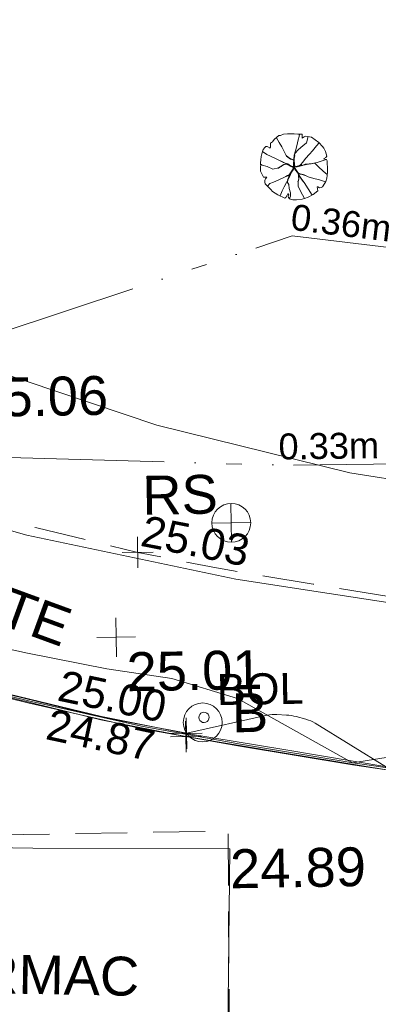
# Model space of a CAD drawing. Header units: millimetres. Extents: x -287732 to 520720, y -103372 to 287754.
# Tile 108 of 256: x -274758 to -271297, y 82152 to 91646. Entities that reach past the tile are written whole.
import ezdxf

# ---------------------------------------------------------------- set-up
doc = ezdxf.new("R2010")
doc.units = ezdxf.units.MM
for name, pattern in [('IMPORT-DASHED _2_', [750, 500, -250]), ('IMPORT-UG_EIR_QLB2 _2_', [2750, 1500, -300.0000000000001, 0, -300.0000000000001, 150, -300.0000000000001, 0, -200]), ('IMPORT-UG_ELEC_STREET LIGHTING_QLB2 _2_', [2700, 1500, -300.0000000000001, 0, -250, 150, -300.0000000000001, 0, -200])]:
    doc.linetypes.add(name, pattern=pattern)
for name, color, linetype, lineweight, true_color in [('00_TOPO_FOOTPATH', 7, 'Continuous', 9, 0xa50000), ('00_TOPO_FURN_BOLLARD', 7, 'Continuous', 9, 0x666666), ('00_TOPO_FURN_SIGN', 7, 'Continuous', 9, 0x666666), ('00_TOPO_KERB_BOTTOM', 1, 'Continuous', 9, 0xff0000), ('00_TOPO_KERB_TOP', 7, 'Continuous', 9, 0xa500a5), ('00_TOPO_LEVEL_SPOT', 7, 'Continuous', 9, 0x666666), ('00_TOPO_SERV_MH', 7, 'Continuous', 9, 0x666666), ('00_UAV_FORM_LINES', 7, 'Continuous', 9, 0x666666), ('01_DTM_CONTOUR_MJR', 7, 'Continuous', 9, 0x7f3f00), ('12333-PUM-2D-U-0001-C01 - Rev2_REVIT IMPORT_dwg', 7, 'Continuous', 9, 0x767676), ('BOLLARD', 7, 'Continuous', 9, 0x00a5a5), ('BOLLARD_TXT', 7, 'Continuous', 9, 0x00a5a5), ('CONTOURS_INDEX', 4, 'Continuous', 9, 0x00ffff), ('KERB_BOTTOM', 7, 'Continuous', 9, 0x0000a5), ('KERB_BOTTOM_LVL', 7, 'Continuous', 9, 0x0000a5), ('KERB_TOP', 2, 'Continuous', 9, 0xffff00), ('KERB_TOP_LVL', 2, 'Continuous', 9, 0xffff00), ('PUM-EIRCOMM-NOTES', 6, 'Continuous', 9, 0xff00ff), ('PUM-EIRCOMM-QLB2', 6, 'IMPORT-UG_EIR_QLB2 _2_', 9, 0xff00ff), ('SAPLING', 120, 'Continuous', 9, 0x00ffbf)]:
    doc.layers.add(name, color=color, linetype=linetype, lineweight=lineweight, true_color=true_color)
for name, color, linetype, lineweight in [('00_TOPO_SURFACE', 7, 'Continuous', 9), ('00_TOPO_SURVEY_TEXT', 7, 'Continuous', 9), ('CHANGE_OF_SURFACE', 7, 'IMPORT-DASHED _2_', 9), ('CHANGE_OF_SURFACE_LVL', 7, 'Continuous', 9)]:
    doc.layers.add(name, color=color, linetype=linetype, lineweight=lineweight)
doc.styles.add('Arial_1', font='arial.ttf', dxfattribs={"height": 250})
doc.styles.add('Arial_3', font='arial.ttf', dxfattribs={"height": 299.9999999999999})
doc.styles.add('Swis721 Lt BT_2', font='swissl.ttf', dxfattribs={"height": 375})

# ---------------------------------------------------------------- blocks, each defined once
blk = doc.blocks.new('12333-PUM-2D-U-0001-C01 - Rev2_REVIT IMPORT_dwg_MSL_Bollard_2-2077182-Site Location Plan Proposed')
at = {"layer": '00_TOPO_FURN_BOLLARD', "color": 254, "true_color": 0xcccccc}
blk.add_circle((0, 0), 62.50000000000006, dxfattribs=at)
blk = doc.blocks.new('12333-PUM-2D-U-0001-C01 - Rev2_REVIT IMPORT_dwg_MSL_RoadSign_SYM-2077193-Site Location Plan Proposed')
at = {"layer": '00_TOPO_FURN_SIGN', "color": 254, "true_color": 0xcccccc}
for p, q in [((-0.2287617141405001, -500.0000000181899), (-0.2287617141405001, 499.9999999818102)), ((-500.2287617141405, 0), (499.7712382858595, 0))]:
    blk.add_line(p, q, dxfattribs=at)
blk.add_circle((-0.2287617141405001, 0), 500.0000000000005, dxfattribs=at)
blk = doc.blocks.new('12333-PUM-2D-U-0001-C01 - Rev2_REVIT IMPORT_dwg_MM-2077200-Site Location Plan Proposed')
at = {"layer": '00_TOPO_LEVEL_SPOT', "color": 254, "true_color": 0xcccccc, "flags": 128}
for points in [[(500.0000000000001, 0), (0, 0), (0, 500.0000000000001)], [(0, -500.0000000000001), (0, 0), (-500.0000000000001, 0)]]:
    blk.add_lwpolyline(points, dxfattribs=at)
blk = doc.blocks.new('12333-PUM-2D-U-0001-C01 - Rev2_REVIT IMPORT_dwg_MGS62954_T2_Galway_ITM_3d_Rev1-2077680-Site Location Plan Proposed')
at = {"layer": '00_TOPO_FOOTPATH', "color": 254, "true_color": 0xcccccc, "flags": 128}
blk.add_lwpolyline([(533624297.2866068, 725662202.8826259), (533624269.4258258, 725658440.3911254), (533624197.4600208, 725655087.8044952), (533624176.1033188, 725653351.1339405), (533624180.2796323, 725652316.5281343), (533624315.2070267, 725651136.9566214), (533624479.2832589, 725650424.1209928), (533624839.9968577, 725649585.1180503), (533625322.7080212, 725648880.2344853), (533625900.4260818, 725648297.5372416), (533626363.6291289, 725647923.2134187), (533627095.3721483, 725647493.8236501), (533627906.9588982, 725647156.1921736), (533628824.2835766, 725646879.3990555), (533630833.1913085, 725646420.767189), (533633530.1699058, 725645957.1704705), (533634229.1095665, 725645943.616578), (533637941.5537746, 725645796.8290335), (533643612.6135289, 725645735.4808714), (533646022.4881184, 725645687.9164431), (533646470.3483325, 725645679.0768896)], dxfattribs=at)
at = {"layer": '00_TOPO_KERB_BOTTOM', "color": 254, "true_color": 0xcccccc, "flags": 128}
blk.add_lwpolyline([(533622532.1139416, 725652497.3810147), (533622532.0893844, 725651843.660219), (533622567.7596847, 725651404.688562), (533622615.3633576, 725651059.0351492), (533622744.1379675, 725650558.5289801), (533622924.9626237, 725649983.4423808), (533623193.1381608, 725649325.1280779), (533623491.9830695, 725648786.4347266), (533623858.0062164, 725648229.561428), (533624290.7514678, 725647679.4953874), (533624732.6411493, 725647226.1121706), (533625173.9477203, 725646830.4406389), (533625641.8813931, 725646457.0963534), (533625984.1353217, 725646235.5640419), (533626333.3010837, 725646037.0897002), (533626678.1435022, 725645890.4008789), (533627036.051736, 725645759.3713057), (533627512.2166635, 725645602.0918618), (533628036.4212887, 725645464.6111256), (533628808.0903605, 725645262.4025816), (533629893.7508465, 725644997.3565711), (533630827.1163728, 725644812.4693213), (533631928.762276, 725644609.825802), (533632931.9456457, 725644446.5202338)], dxfattribs=at)
at = {"layer": '00_TOPO_KERB_TOP', "color": 254, "true_color": 0xcccccc, "flags": 128}
blk.add_lwpolyline([(533622553.3635851, 725652497.1651938), (533622553.3390684, 725651844.5217605), (533622588.8915143, 725651407.0004612), (533622636.2474726, 725651063.1457201), (533622764.5775223, 725650564.3674157), (533622944.9717095, 725649990.6498605), (533623212.33741, 725649334.3235359), (533623510.1782014, 725648797.4401913), (533623875.2665439, 725648241.9891183), (533624306.7555022, 725647693.5199627), (533624747.3592441, 725647241.4561323), (533625187.6782057, 725646846.6700824), (533625654.3115371, 725646474.3632838), (533625995.1682285, 725646253.7353685), (533626342.7414918, 725646056.1662421), (533626685.9602214, 725645910.1681044), (533627043.0385132, 725645779.4423715), (533627518.2502792, 725645622.4777611), (533628041.8098612, 725645485.1661974), (533628813.3038028, 725645283.0035446), (533629898.3374455, 725645018.1105676), (533630831.1032272, 725644833.3421192), (533631932.391922, 725644630.7643068), (533632935.1507068, 725644467.5278559)], dxfattribs=at)
at = {"layer": '00_TOPO_SURFACE', "color": 254, "true_color": 0xcccccc, "flags": 128}
blk.add_lwpolyline([(533630559.9788023, 725639486.1356578), (533630630.0000001, 725641240), (533630680.0000002, 725642040), (533630730.0000001, 725643820.0000002), (533628830.0000001, 725643860.0000001), (533626480.0000001, 725643940.0000002), (533626470, 725642810.0000001), (533626470.0055238, 725642120.4071652), (533626440.0000002, 725641300.0000001), (533626420.0000001, 725640510.0000001), (533626522.6301271, 725638474.7810422)], dxfattribs=at)
at = {"layer": '00_UAV_FORM_LINES', "color": 254, "true_color": 0xcccccc, "flags": 128}
blk.add_lwpolyline([(533641843.112, 725647010.815), (533639235.112, 725646884.8149999), (533636244.1120001, 725646881.815), (533634557.1120001, 725646967.8149999), (533631953.112, 725647426.8150003), (533630099.1120001, 725647916.8150002), (533628527.1120002, 725648476.8150002)], dxfattribs=at)
at = {"layer": '01_DTM_CONTOUR_MJR', "color": 254, "true_color": 0xcccccc, "flags": 128}
blk.add_lwpolyline([(533633066.9572435, 725644790.6208354), (533631930.0000002, 725644630), (533630830.0000001, 725645270.0000001), (533630200.4538088, 725645472.2960563), (533629575.5471907, 725645578.7798384), (533628812.8931019, 725645742.8962857), (533628255.1173068, 725645873.3500724)], dxfattribs=at)
for name, p, xscale, yscale, zscale in [('12333-PUM-2D-U-0001-C01 - Rev2_REVIT IMPORT_dwg_MSL_RoadSign_SYM-2077193-Site Location Plan Proposed', (533630800.3153378, 725646963.7091872), 0.375, 0.375, 0.375), ('12333-PUM-2D-U-0001-C01 - Rev2_REVIT IMPORT_dwg_MM-2077200-Site Location Plan Proposed', (533629670.0000001, 725645880.0000001), 0.375, 0.375, 0.375), ('12333-PUM-2D-U-0001-C01 - Rev2_REVIT IMPORT_dwg_MSL_Bollard_2-2077182-Site Location Plan Proposed', (533630491.1017747, 725645044.3847891), 3, 3, 3)]:
    blk.add_blockref(name, p, dxfattribs=dict(xscale=xscale, yscale=yscale, zscale=zscale))
at = {"layer": '00_TOPO_FURN_BOLLARD', "insert": (533630773.8600944, 725645318.582139), "char_height": 375, "width": 398.9072968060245, "attachment_point": 1, "line_spacing_factor": 1.005061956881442, "style": 'Swis721 Lt BT_2'}
blk.add_mtext('B', dxfattribs=at)
at = {"layer": '00_TOPO_FURN_SIGN', "insert": (533629946.5387576, 725647431.2099243), "char_height": 375, "width": 783.5679044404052, "attachment_point": 1, "line_spacing_factor": 1.005061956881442, "style": 'Swis721 Lt BT_2'}
blk.add_mtext('RS', dxfattribs=at)
at = {"layer": '00_TOPO_LEVEL_SPOT', "insert": (533629765.0808528, 725645732.6102245), "char_height": 375, "width": 1495.902363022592, "attachment_point": 1, "line_spacing_factor": 1.005061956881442, "style": 'Swis721 Lt BT_2'}
blk.add_mtext('25.01', dxfattribs=at)
at = {"layer": '00_TOPO_SERV_MH', "insert": (533627507.1705807, 725648402.1031102), "char_height": 375, "width": 2440.932744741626, "attachment_point": 1, "line_spacing_factor": 1.005061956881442, "style": 'Swis721 Lt BT_2'}
blk.add_mtext('CL:25.06', dxfattribs=at)
at = {"layer": '00_TOPO_SURFACE', "color": 251, "true_color": 0x666666, "insert": (533630730.0000001, 725643815.2296078), "char_height": 375, "width": 1495.902363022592, "attachment_point": 1, "line_spacing_factor": 1.005061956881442, "style": 'Swis721 Lt BT_2'}
blk.add_mtext('24.89', dxfattribs=at)
at = {"layer": '00_TOPO_SURVEY_TEXT', "color": 251, "true_color": 0x666666, "char_height": 375, "attachment_point": 1, "line_spacing_factor": 1.005061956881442, "style": 'Swis721 Lt BT_2'}
for s, insert, width, rotation in [('CONCRETE', (533626533.8711322, 725647201.765655), 3286.236302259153, 338.90944091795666), ('TARMAC', (533627631.6291549, 725642871.8630213), 2450.430537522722, 357.96391889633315)]:
    blk.add_mtext(s, dxfattribs=dict(at, insert=insert, width=width, rotation=rotation))
blk = doc.blocks.new('12333-PUM-2D-U-0001-C01 - Rev2_REVIT IMPORT_dwg_SAPLING-2077789-Site Location Plan Proposed')
at = {"layer": 'SAPLING', "color": 254, "true_color": 0xeaeaea, "flags": 128}
blk.add_lwpolyline([(-223.7556088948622, 233.4841135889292), (-204.9471663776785, 245.1583192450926), (-187.4358579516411, 265.9124626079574), (-161.4931785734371, 287.9637400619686), (-141.3876021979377, 303.5293476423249), (-126.4705616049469, 304.8264816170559), (-97.9336143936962, 315.2035532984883), (-57.07389453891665, 319.0949552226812), (-20.10557649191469, 318.4463882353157), (6.485669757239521, 319.0949552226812), (42.1568537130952, 315.2035532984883), (83.01657368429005, 313.2578523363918), (81.71943970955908, 297.04367776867), (82.36800669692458, 275.6409674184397), (101.176449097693, 287.9637400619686), (116.0934898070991, 295.0979768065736), (173.8159511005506, 282.7752041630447), (241.9154843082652, 230.2412786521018), (278.2352352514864, 192.6243937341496), (289.9094409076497, 173.8159512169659), (304.177914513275, 143.9818700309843), (310.0150173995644, 119.3363247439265), (318.4463881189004, 95.98791331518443), (308.069316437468, 84.9622746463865), (284.7209051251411, 70.69380104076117), (313.9064193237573, 66.15383212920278), (319.0949551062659, 51.2367916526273), (320.3920890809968, 34.37405009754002), (321.0406560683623, -18.80844251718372), (321.0406560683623, -44.10255479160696), (322.3377900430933, -57.72246140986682), (317.7978212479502, -86.90797560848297), (317.1492541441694, -88.20510958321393), (315.2035532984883, -116.0934898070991), (304.8264815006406, -145.2790040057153), (292.5037088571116, -164.087446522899), (269.8038645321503, -199.1100634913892), (257.4810918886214, -204.9471663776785), (242.5640511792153, -206.2443003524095), (226.3498767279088, -198.4614965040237), (219.2156398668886, -195.8672286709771), (223.7556087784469, -236.7269484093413), (178.355920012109, -270.4524315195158), (129.7133963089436, -296.3951107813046), (93.39364536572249, -306.7721825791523), (70.69380092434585, -312.6092853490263), (18.8084424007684, -319.0949552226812), (-18.15987552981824, -318.4463882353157), (-31.77978214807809, -315.8521202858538), (-48.64252370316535, -306.7721825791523), (-59.66816237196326, -295.7465437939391), (-60.96529634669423, -286.6666060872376), (-54.47962658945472, -268.5067305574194), (-61.61386333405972, -259.4267928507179), (-65.50526525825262, -258.7782258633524), (-70.6938011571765, -273.0466994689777), (-84.31370777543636, -295.0979768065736), (-94.69077945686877, -299.637945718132), (-161.4931785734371, -267.8581635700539), (-214.0271042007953, -234.7812475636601), (-226.9984438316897, -214.02710408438), (-256.1839580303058, -184.8415898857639), (-273.0466995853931, -168.6274153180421), (-281.478070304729, -157.6017766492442), (-286.0180392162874, -141.3876020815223), (-284.7209052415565, -125.1734275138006), (-276.9381013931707, -109.6078199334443), (-265.9124627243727, -94.69077934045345), (-296.3951108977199, -94.04221235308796), (-308.7178835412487, -68.09953309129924), (-316.5006873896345, -55.12819346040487), (-324.9320581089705, -35.67118395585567), (-324.9320581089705, 12.32277264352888), (-321.6892231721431, 18.80844251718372), (-322.9863571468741, 23.9969784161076), (-324.9320581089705, 44.75112177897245), (-319.7435222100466, 73.28806899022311), (-315.2035534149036, 104.4192841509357), (-309.3664505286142, 131.6590973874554), (-295.0979769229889, 171.8702502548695), (-280.1809363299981, 191.3272597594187), (-269.1552976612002, 199.7586304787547), (-266.5610297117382, 201.0557644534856), (-256.832524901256, 199.7586304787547), (-232.1869796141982, 186.7872908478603), (-228.2955776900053, 185.4901568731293), (-224.4041758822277, 190.0301257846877), (-225.7013098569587, 204.9471663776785)], close=True, dxfattribs=at)
for points in [[(-140.7390352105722, -277.5866683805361), (-119.3363247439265, -230.8898456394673), (-99.23074836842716, -191.3272597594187), (-77.17947091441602, -151.1161067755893), (-54.47962658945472, -108.3106860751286), (-30.48264817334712, -56.42532743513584), (-16.21417456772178, -31.77978214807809), (-2.594267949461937, -9.728504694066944), (-5.188535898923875, 32.42834913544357), (-1.945700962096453, 70.0452340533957), (3.891401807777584, 113.4992218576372), (16.21417445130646, 154.3589417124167), (31.1312151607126, 203.0014654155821), (42.80542070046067, 258.7782258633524), (52.53392551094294, 290.5580080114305), (57.07389442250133, 314.5549863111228)], [(141.3876020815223, 290.5580080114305), (121.9305925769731, 230.2412786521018), (87.55654247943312, 200.4071974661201), (44.75112166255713, 164.7360135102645), (9.079937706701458, 128.416262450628), (5.837102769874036, 107.6621190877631), (0.6485669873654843, 69.3966670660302), (3.891401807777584, 18.80844251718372), (9.079937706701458, -0.6485669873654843), (26.59124624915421, -0.6485669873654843), (62.91099719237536, 16.86274155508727), (85.61084163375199, 42.15685382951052), (109.6078199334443, 77.17947091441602), (150.4675397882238, 118.0391907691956), (180.3016209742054, 152.4132407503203), (219.2156398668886, 199.1100634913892), (245.1583191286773, 226.3498768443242)], [(-166.0331474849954, 284.0723381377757), (-141.3876021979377, 238.6726493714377), (-116.0934898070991, 193.9215277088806), (-94.04221246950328, 150.4675397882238), (-72.63950211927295, 104.4192841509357), (-34.37405009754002, 75.88233693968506), (-7.782803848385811, 68.09953309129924), (0, 53.8310594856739), (-0.6485669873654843, 32.42834913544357), (-5.837102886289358, 4.539968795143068), (-9.728504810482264, -20.75414347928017), (-25.94267937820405, -46.04825575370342), (-46.04825575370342, -79.12517176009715), (-63.55956429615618, -124.5248605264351), (-67.45096622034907, -149.1704058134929), (-53.18249261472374, -169.924549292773), (-49.93965767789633, -207.5414343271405), (-38.91401900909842, -250.3468551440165), (-40.21115298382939, -281.478070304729), (-46.69682274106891, -298.9893787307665), (-48.64252370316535, -306.7721825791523)], [(93.39364536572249, -306.7721825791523), (57.07389442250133, -236.7269484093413), (34.37404998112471, -186.7872908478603), (35.02261696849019, -145.9275709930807), (42.80542070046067, -115.4449228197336), (40.85971985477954, -75.23376995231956), (33.07691600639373, -47.99395671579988), (17.51130842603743, -29.83408118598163), (-5.837102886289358, -6.485669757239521), (-29.18551419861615, 4.539968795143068), (-60.96529634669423, 27.2398132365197), (-94.04221246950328, 40.85971985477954), (-128.4162625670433, 58.37102839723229), (-164.087446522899, 77.17947091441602), (-227.6470108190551, 105.7164181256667), (-260.0753598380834, 123.8762935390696), (-302.2322137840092, 151.7646737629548)], [(-75.23376995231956, 108.9592530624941), (-57.07389453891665, 94.69077934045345), (-38.26545202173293, 82.36800669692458), (-15.56560769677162, 71.99093501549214), (-2.594267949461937, 62.91099730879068), (-0.6485669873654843, 43.45398780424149), (-1.945700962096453, 29.18551419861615), (0.6485669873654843, 16.86274155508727), (-2.594267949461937, 3.242834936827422), (3.2428348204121, -8.431370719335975), (13.61990650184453, -23.34841131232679), (23.34841131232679, -41.50828684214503), (33.07691600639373, -54.4796264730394), (45.39968864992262, -78.47660488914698), (53.8310594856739, -95.33934632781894), (67.45096610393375, -114.1477888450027), (88.8536764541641, -147.2247049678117)], [(9.079937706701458, 131.0105304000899), (4.539968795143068, 117.3906237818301), (7.78280373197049, 105.0678511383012), (2.594267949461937, 83.66514067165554), (0.6485669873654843, 70.69380104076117), (-0.6485669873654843, 53.8310594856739), (-2.594267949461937, 38.2654519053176), (5.188535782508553, 25.94267926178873), (4.539968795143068, 14.26847360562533), (5.837102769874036, 5.837102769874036), (8.431370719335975, 1.297133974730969)], [(-323.6349241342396, 31.1312151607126), (-308.7178835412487, 22.05127745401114), (-260.7239268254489, 7.134236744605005), (-205.595733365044, -19.45700950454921), (-149.8189729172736, -7.78280373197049), (-101.8250163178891, 20.75414347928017), (-72.63950211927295, 29.18551419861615), (-35.02261708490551, 8.431370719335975), (-16.86274167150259, 4.539968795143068), (12.97133951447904, 0.6485669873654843), (36.96831793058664, 5.188535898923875), (73.2880688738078, 22.69984444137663)], [(-140.7390352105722, 64.20813128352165), (-110.2563870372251, 49.29109069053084), (-101.1764493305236, 44.10255479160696), (-86.90797560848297, 36.96831793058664), (-61.61386333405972, 29.18551419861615), (-46.04825575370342, 18.80844251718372), (-35.671184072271, 9.728504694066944), (-22.05127745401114, 6.485669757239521), (-1.297133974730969, 3.891401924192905), (-2.594267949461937, -0.6485669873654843), (-3.242834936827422, -9.079937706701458), (-18.80844251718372, 0.6485669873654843), (-29.18551419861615, 5.188535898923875), (-44.10255490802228, 13.61990661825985), (-63.55956429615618, 25.94267926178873), (-73.93663609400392, 31.1312151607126), (-77.82803790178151, 28.53694721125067), (-97.2850474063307, 22.69984444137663), (-116.0934898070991, 14.91704059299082), (-123.8762936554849, 6.485669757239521), (-137.4962002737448, 0), (-151.7646738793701, -9.079937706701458), (-156.3046427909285, -9.079937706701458)], [(-145.2790040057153, 66.80239911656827), (-124.5248606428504, 55.77676044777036), (-92.09651150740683, 39.56258588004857), (-55.12819357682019, 24.64554528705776), (-29.18551419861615, 7.78280373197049)], [(-64.85669827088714, -125.1734275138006), (-58.37102839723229, -110.9049539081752), (-49.93965767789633, -101.1764492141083), (-44.10255490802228, -89.5022435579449), (-35.671184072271, -73.28806899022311), (-28.53694732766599, -55.77676044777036), (-16.86274167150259, -37.61688491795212), (-5.837102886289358, -22.05127745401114), (-1.945700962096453, -11.6742056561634), (0.6485669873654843, 0)], [(310.6635843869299, 65.50526514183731), (223.1070417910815, 36.96831793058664), (175.1130850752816, 27.88838022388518), (119.3363246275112, 20.75414347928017), (86.90797560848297, 14.91704059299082), (29.83408118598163, 6.485669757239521), (0, 0), (11.02563866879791, -29.83408118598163), (36.31975094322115, -57.72246140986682), (58.37102839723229, -70.69380104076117), (94.04221235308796, -79.12517176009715), (132.9562312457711, -97.28504728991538), (167.3302813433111, -110.2563870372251), (201.0557644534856, -119.3363247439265), (232.1869794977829, -127.119128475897), (260.7239268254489, -136.1990662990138), (301.5836465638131, -150.4675397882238)], [(32.42834901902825, -146.5761379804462), (39.56258588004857, -130.3619634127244), (43.45398768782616, -114.7963558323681), (39.56258588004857, -101.1764492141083), (42.80542070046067, -81.71943970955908), (38.2654519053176, -68.09953309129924), (26.59124624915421, -46.04825575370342), (11.67420553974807, -30.48264817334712), (7.78280373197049, -16.86274155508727), (0, -8.431370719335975), (0.6485669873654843, 1.297133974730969), (0, 11.6742056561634), (0.6485669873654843, 23.9969784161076)], [(4.539968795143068, -3.242834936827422), (27.88838022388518, 0.6485669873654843), (55.77676044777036, 6.485669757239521), (79.77373874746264, 11.6742056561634), (108.3106859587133, 22.69984444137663), (130.3619632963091, 22.69984444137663)], [(6.485669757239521, -0.6485669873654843), (28.53694721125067, 0.6485669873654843), (45.39968864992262, 5.188535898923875), (51.88535852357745, 8.431370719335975), (62.91099719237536, 11.02563866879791), (83.66514067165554, 12.97133963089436), (106.3649849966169, 18.15987552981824), (129.0648293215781, 22.69984444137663), (147.2247048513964, 26.59124624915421), (164.0874464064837, 25.94267926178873), (189.3815586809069, 31.1312151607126), (195.8672285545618, 31.77978214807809)], [(319.0949551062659, -79.77373886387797), (278.2352352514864, -47.99395671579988), (236.7269484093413, -5.188535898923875), (205.5957332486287, 26.59124624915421), (199.7586304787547, 32.42834913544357)], [(-259.4267928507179, -181.5987549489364), (-236.0783815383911, -157.6017766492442), (-200.4071975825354, -144.6304370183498), (-149.8189729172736, -123.8762935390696), (-52.53392562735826, -79.12517176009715), (-24.64554540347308, -43.45398780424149), (-2.594267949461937, -16.21417456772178)], [(-81.7194398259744, -91.44794452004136), (-62.91099730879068, -84.9622746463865), (-51.88535863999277, -80.42230573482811), (-43.45398792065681, -66.80239911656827), (-33.72548311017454, -57.07389442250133), (-25.94267937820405, -44.75112177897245), (-14.91704070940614, -30.48264817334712), (-8.431370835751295, -22.69984444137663), (-7.782803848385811, -11.02563866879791), (-5.837102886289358, -2.594267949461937)], [(-81.07087283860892, -91.44794452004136), (-65.50526525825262, -83.66514067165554), (-55.12819357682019, -81.71943970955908), (-47.34538972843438, -73.28806899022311), (-34.37405009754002, -56.42532743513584), (-17.51130854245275, -28.53694721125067), (-3.891401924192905, -15.5656075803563)], [(-63.55956429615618, -121.282025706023), (-51.2367916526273, -96.6364803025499), (-40.21115298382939, -75.23376995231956), (-28.53694732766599, -49.29109069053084), (-16.21417456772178, -28.53694721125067), (-3.891401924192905, -16.21417456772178)], [(103.7707170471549, -84.31370765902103), (85.61084163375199, -77.17947091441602), (65.50526514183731, -73.28806899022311), (49.93965756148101, -65.50526514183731), (36.31975094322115, -57.72246140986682), (29.18551408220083, -45.39968876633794), (22.69984432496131, -36.31975094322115), (17.51130842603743, -26.59124624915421), (11.02563866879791, -14.91704059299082), (0.6485669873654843, -5.188535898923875)], [(169.2759823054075, -276.9381013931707), (132.9562312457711, -215.3242380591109), (93.39364536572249, -154.3589417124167), (53.8310594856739, -98.58218126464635), (29.83408118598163, -51.2367916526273), (4.539968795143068, -17.51130854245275)], [(86.90797560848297, -76.53090392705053), (68.74809996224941, -72.63950200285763), (49.93965756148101, -68.74810007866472), (35.67118395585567, -55.12819346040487)], [(83.66514067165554, -143.3333030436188), (70.04523393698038, -119.3363247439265), (59.01959526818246, -103.7707171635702), (44.10255467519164, -79.77373886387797), (37.61688491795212, -68.74810007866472)]]:
    blk.add_lwpolyline(points, dxfattribs=at)
blk = doc.blocks.new('12333-PUM-2D-U-0001-C01 - Rev2_REVIT IMPORT_dwg_CIRCL-2077706-Site Location Plan Proposed')
at = {"layer": 'BOLLARD', "color": 254, "true_color": 0xaae1e1, "flags": 128}
blk.add_lwpolyline([(475.0000000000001, -154), (500.0000000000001, 0), (475.0000000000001, 154), (404.0000000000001, 293), (293, 404.0000000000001), (154, 475.0000000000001), (0, 500.0000000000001), (-154, 475.0000000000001), (-293, 404.0000000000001), (-404.0000000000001, 293), (-475.0000000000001, 154), (-500.0000000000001, 0), (-475.0000000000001, -154), (-404.0000000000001, -293), (-293, -404.0000000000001), (-154, -475.0000000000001), (0, -500.0000000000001), (154, -475.0000000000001), (293, -404.0000000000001), (404.0000000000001, -293)], close=True, dxfattribs=at)
blk = doc.blocks.new('12333-PUM-2D-U-0001-C01 - Rev2_REVIT IMPORT_dwg_SPOT-2077769-Site Location Plan Proposed')
at = {"layer": 'CHANGE_OF_SURFACE_LVL', "color": 253, "true_color": 0xaaaaaa}
for p, q in [((0, 500.0000000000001), (0, -500.0000000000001)), ((-500.0000000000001, 0), (500.0000000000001, 0))]:
    blk.add_line(p, q, dxfattribs=at)
blk = doc.blocks.new('12333-PUM-2D-U-0001-C01 - Rev2_REVIT IMPORT_dwg_SPOT-V272-Site Location Plan Proposed')
at = {"layer": 'KERB_BOTTOM_LVL', "color": 9, "true_color": 0xaaaae1}
for p, q in [((0, 500.0000000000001), (0, -500.0000000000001)), ((-500.0000000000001, 0), (500.0000000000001, 0))]:
    blk.add_line(p, q, dxfattribs=at)
blk = doc.blocks.new('12333-PUM-2D-U-0001-C01 - Rev2_REVIT IMPORT_dwg_SPOT-2077810-Site Location Plan Proposed')
at = {"layer": 'KERB_TOP_LVL', "color": 51, "true_color": 0xffffaa}
for p, q in [((0, 500.0000000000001), (0, -500.0000000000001)), ((-500.0000000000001, 0), (500.0000000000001, 0))]:
    blk.add_line(p, q, dxfattribs=at)
blk = doc.blocks.new('12333-PUM-2D-U-0001-C01 - Rev2_REVIT IMPORT_dwg-1620468-Site Location Plan Proposed')
at = {"layer": 'CHANGE_OF_SURFACE', "color": 253, "true_color": 0xaaaaaa, "flags": 128}
for points in [[(-15898.62421865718, 33392.84382128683), (-15882.95014749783, 33368.72986564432), (-15588.88693270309, 32981.00207152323), (-15256.43743423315, 32619.93109283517), (-14988.46738820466, 32364.82360947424), (-14735.63311132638, 32156.23533073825), (-14442.75295769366, 31942.45419651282), (-14116.13218695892, 31740.35759503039), (-13845.14061105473, 31606.74369253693), (-13537.13870223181, 31485.16399180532), (-13144.81587556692, 31361.52285896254), (-12704.20809043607, 31231.11308319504), (-12157.9163690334, 31093.53839501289), (-11187.42334016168, 30840.36630066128), (-10428.65945247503, 30676.66039336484), (-9499.078385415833, 30504.91960940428), (-8544.280281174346, 30329.32455604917), (-7652.564665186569, 30186.3380869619), (-7045.745905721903, 30126.61183101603), (-6360.531588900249, 30104.4188181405), (-5447.82843429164, 30075.43088973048), (-4520.174065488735, 30053.34388080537), (-1775.062833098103, 30008.75324138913), (5.044654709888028, 29992.01241880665), (5388.024418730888, 29937.44796235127)], [(-14645.75931127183, 22646.35802328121), (-14591.25287632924, 28139.62567818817), (-10361.36158683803, 28139.62567818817), (-10388.73472390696, 25888.12473788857), (-10416.10786085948, 23636.62379723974)]]:
    blk.add_lwpolyline(points, dxfattribs=at)
at = {"layer": 'CONTOURS_INDEX', "color": 131, "true_color": 0xaaffff, "flags": 128}
blk.add_lwpolyline([(-8822.208516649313, 28729.23293535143), (-9504.491332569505, 29163.62604580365), (-9525.362207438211, 29175.66998465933), (-9546.802598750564, 29186.44646368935), (-9569.097264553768, 29195.32175315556), (-9591.961446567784, 29202.92958244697), (-9686.638981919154, 29229.91408978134), (-9709.31884658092, 29235.6806627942), (-9732.16032818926, 29240.57029164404), (-9755.244234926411, 29244.14450395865), (-9778.489758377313, 29246.84177222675), (-9871.960394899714, 29254.97998250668), (-9895.268082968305, 29255.98625361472), (-9918.49720035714, 29255.6453295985), (-9941.608462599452, 29253.28361336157), (-9964.641154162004, 29249.57470165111), (-10742.2085164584, 29089.23293557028), (-11533.27994525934, 29252.0900781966), (-11562.5210164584, 29258.29543534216), (-12562.20851664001, 29519.23293527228)], dxfattribs=at)
at = {"layer": 'KERB_BOTTOM', "color": 9, "true_color": 0xaaaae1, "flags": 128}
blk.add_lwpolyline([(-12568.16161307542, 29493.18553507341), (-11570.3215602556, 29232.87943424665), (-10753.01638396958, 29056.54304346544), (-9798.560681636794, 28880.20665256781), (-8824.512046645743, 28701.07127155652)], dxfattribs=at)
at = {"layer": 'KERB_TOP', "color": 51, "true_color": 0xffffaa, "flags": 128}
blk.add_lwpolyline([(-12560.40366971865, 29523.44901149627), (-11563.08076297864, 29263.27781833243), (-10746.88263132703, 29087.18027628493), (-9792.897320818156, 28910.93079058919), (-8819.212723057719, 28731.86235898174)], dxfattribs=at)
at = {"layer": 'PUM-EIRCOMM-QLB2', "color": 211, "true_color": 0xffaaff, "flags": 128}
for points in [[(-15246.65327637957, 32113.45941282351), (-9642.649847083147, 33865.64382130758), (-26.6498471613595, 32530.64382134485), (3821.29486277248, 32003.75917954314)], [(-15163.13425591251, 31901.61698393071), (-9769.64984706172, 31655.64382134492), (907.3501528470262, 31601.64382134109), (3799.403494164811, 31653.49728110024)]]:
    blk.add_lwpolyline(points, dxfattribs=at)
for name, p in [('12333-PUM-2D-U-0001-C01 - Rev2_REVIT IMPORT_dwg_MGS62954_T2_Galway_ITM_3d_Rev1-2077680-Site Location Plan Proposed', (-533641079.6498471, -725615854.3561786)), ('12333-PUM-2D-U-0001-C01 - Rev2_REVIT IMPORT_dwg_SAPLING-2077789-Site Location Plan Proposed', (-9613.3473275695, 34531.10628516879))]:
    blk.add_blockref(name, p)
for name, p, xscale, yscale, zscale in [('12333-PUM-2D-U-0001-C01 - Rev2_REVIT IMPORT_dwg_SPOT-2077769-Site Location Plan Proposed', (-11187.42334016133, 30840.36630066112), 0.3, 0.3, 0.3), ('12333-PUM-2D-U-0001-C01 - Rev2_REVIT IMPORT_dwg_CIRCL-2077706-Site Location Plan Proposed', (-10575.37519268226, 29238.21820726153), 0.1, 0.1, 0.1), ('12333-PUM-2D-U-0001-C01 - Rev2_REVIT IMPORT_dwg_SPOT-V272-Site Location Plan Proposed', (-10753.01638396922, 29056.54304346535), 0.3, 0.3, 0.3), ('12333-PUM-2D-U-0001-C01 - Rev2_REVIT IMPORT_dwg_SPOT-2077810-Site Location Plan Proposed', (-10746.88263132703, 29087.18027628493), 0.3, 0.3, 0.3)]:
    blk.add_blockref(name, p, dxfattribs=dict(xscale=xscale, yscale=yscale, zscale=zscale))
at = {"layer": 'BOLLARD_TXT', "insert": (-10447.74187623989, 29653.9229979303), "char_height": 299.9999999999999, "width": 1002.685946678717, "attachment_point": 1, "line_spacing_factor": 0.9417779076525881, "style": 'Arial_3'}
blk.add_mtext('BOL', dxfattribs=at)
at = {"layer": 'CHANGE_OF_SURFACE_LVL', "insert": (-11108.3048310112, 31198.89476450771), "char_height": 299.9999999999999, "width": 1256.112065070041, "attachment_point": 1, "rotation": 347.8248679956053, "line_spacing_factor": 0.9417779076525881, "style": 'Arial_3'}
blk.add_mtext('25.03', dxfattribs=at)
at = {"layer": 'KERB_BOTTOM_LVL', "insert": (-12051.85854357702, 29350.49417038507), "char_height": 299.9999999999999, "width": 1256.112065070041, "attachment_point": 1, "rotation": 347.044702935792, "line_spacing_factor": 0.9417779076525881, "style": 'Arial_3'}
blk.add_mtext('24.87', dxfattribs=at)
at = {"layer": 'KERB_TOP_LVL', "insert": (-11932.81709476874, 29721.15405864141), "char_height": 299.9999999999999, "width": 1256.112065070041, "attachment_point": 1, "rotation": 347.044702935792, "line_spacing_factor": 0.9417779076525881, "style": 'Arial_3'}
blk.add_mtext('25.00', dxfattribs=at)
at = {"layer": 'PUM-EIRCOMM-NOTES', "char_height": 250, "width": 1160.025439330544, "attachment_point": 2, "line_spacing_factor": 0.9417779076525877, "style": 'Arial_1'}
for s, insert, rotation in [('0.36m', (-9151.238128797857, 34107.61690047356), 352.09608488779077), ('0.33m', (-9325.201710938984, 31959.69764355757), 359.7102233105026)]:
    blk.add_mtext(s, dxfattribs=dict(at, insert=insert, rotation=rotation))

msp = doc.modelspace()

# ---------------------------------------------------------------- block references
at = {"layer": '12333-PUM-2D-U-0001-C01 - Rev2_REVIT IMPORT_dwg', "color": 254, "linetype": 'IMPORT-UG_ELEC_STREET LIGHTING_QLB2 _2_', "true_color": 0xffd4d4, "rotation": 0.9999999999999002}
msp.add_blockref('12333-PUM-2D-U-0001-C01 - Rev2_REVIT IMPORT_dwg-1620468-Site Location Plan Proposed', (-261895.0770586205, 55869.5817132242), dxfattribs=at)

doc.saveas('drawing.dxf')
